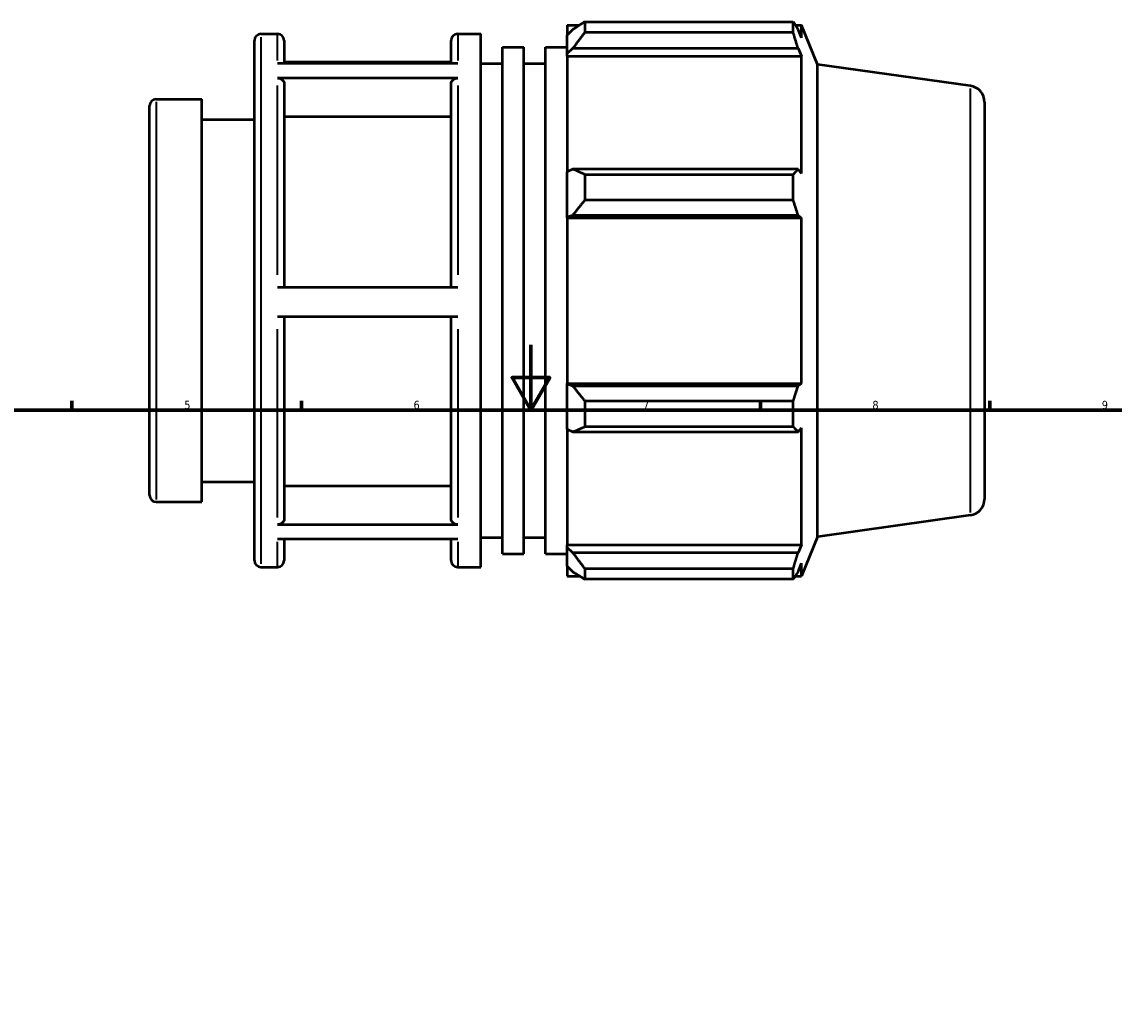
# Model space of a CAD drawing. Header units: millimetres. Extents: x -69 to 934, y -61 to 715.
# Tile 4 of 6: x 265 to 599, y 390 to 693. Entities that reach past the tile are written whole.
import ezdxf

# ---------------------------------------------------------------- set-up
doc = ezdxf.new("R2010")
doc.units = ezdxf.units.MM
for name, color, linetype, lineweight in [('Border (ISO)', 7, 'Continuous', 70), ('Visible (ISO)', 7, 'Continuous', 50), ('Visible Narrow (ISO)', 7, 'Continuous', 35)]:
    doc.layers.add(name, color=color, linetype=linetype, lineweight=lineweight)
doc.styles.add('Note Text (ISO)', font='tahoma.ttf')

# ---------------------------------------------------------------- blocks, each defined once
blk = doc.blocks.new('Borders Default Border')
at = {"layer": 'Border (ISO)'}
for p, q in [((280.33, 574), (280.33, 576.9)), ((350.42, 574), (350.42, 576.9)), ((490.58, 574), (490.58, 576.9)), ((560.67, 574), (560.67, 576.9))]:
    blk.add_line(p, q, dxfattribs=at)
at = {"layer": 'Border (ISO)', "flags": 128}
for points in [[(420.5, 594), (420.5, 574), (414.73, 584), (426.27, 584), (420.5, 574)], [(20, 20), (20, 574), (821, 574), (821, 20), (20, 20)]]:
    blk.add_lwpolyline(points, dxfattribs=at)
at = {"layer": 'Border (ISO)', "color": 232, "true_color": 0xca0064, "char_height": 2.5, "attachment_point": 7, "style": 'Note Text (ISO)'}
for s, insert in [('5', (314.64, 574.35)), ('6', (384.66, 574.35)), ('7', (454.77, 574.4)), ('8', (524.81, 574.34)), ('9', (594.88, 574.35))]:
    blk.add_mtext(s, dxfattribs=dict(at, insert=insert))

msp = doc.modelspace()

# ---------------------------------------------------------------- linework, layer by layer
at = {"layer": 'Visible (ISO)'}
for p, q in [((431.531, 691.69), (431.531, 688.657)), ((431.531, 691.69), (435.384, 691.69)), ((436.961, 692.679), (436.961, 689.406)), ((436.961, 692.679), (500.624, 692.679)), ((500.624, 689.406), (500.624, 692.679)), ((501.262, 691.69), (503.184, 691.69)), ((508.031, 679.692), (503.184, 691.69)), ((503.184, 687.794), (503.184, 691.69)), ((338.031, 688.975), (343.138, 688.975)), ((398.138, 688.975), (405.246, 688.975)), ((405.246, 526.075), (405.246, 688.975)), ((433.341, 690.384), (431.531, 688.657)), ((431.531, 682.983), (431.531, 688.657)), ((500.624, 689.406), (436.961, 689.406)), ((503.184, 687.794), (502.087, 690.384)), ((336.031, 528.075), (336.031, 686.975)), ((345.138, 686.975), (345.138, 680.022)), ((396.138, 680.022), (396.138, 686.975)), ((411.817, 530.147), (411.817, 684.902)), ((411.817, 684.902), (418.388, 684.902)), ((418.388, 530.147), (418.388, 684.902)), ((424.96, 530.147), (424.96, 684.902)), ((424.96, 684.902), (431.531, 684.902)), ((431.531, 682.983), (433.341, 684.588)), ((433.341, 684.588), (502.087, 684.588)), ((502.087, 684.588), (503.184, 682.18)), ((431.531, 682.18), (431.531, 682.983)), ((431.531, 682.18), (431.531, 646.806)), ((431.531, 682.18), (503.184, 682.18)), ((503.184, 646.388), (503.184, 682.18)), ((343.138, 680.022), (398.138, 680.022)), ((396.138, 680.408), (345.138, 680.408)), ((405.246, 679.925), (411.817, 679.925)), ((418.388, 679.925), (424.96, 679.925)), ((508.031, 535.357), (508.031, 679.692)), ((554.727, 673.13), (508.031, 679.692)), ((398.138, 675.456), (343.138, 675.456)), ((345.138, 673.721), (345.138, 611.623)), ((396.138, 611.623), (396.138, 673.721)), ((306.031, 669.025), (320.031, 669.025)), ((320.031, 546.025), (320.031, 669.025)), ((559.031, 668.178), (559.031, 546.871)), ((304.031, 548.025), (304.031, 667.025)), ((320.031, 662.875), (336.031, 662.875)), ((396.138, 663.674), (345.138, 663.674)), ((433.341, 647.641), (431.531, 646.806)), ((502.087, 647.641), (433.341, 647.641)), ((503.184, 646.388), (502.087, 647.641)), ((431.531, 633.106), (431.531, 646.806)), ((436.961, 646.069), (436.961, 638.168)), ((436.961, 646.069), (500.624, 646.069)), ((500.624, 638.168), (500.624, 646.069)), ((500.624, 638.168), (436.961, 638.168)), ((431.531, 633.106), (433.341, 633.65)), ((431.531, 632.834), (431.531, 633.106)), ((431.531, 632.834), (431.531, 582.216)), ((431.531, 632.834), (503.184, 632.834)), ((433.341, 633.65), (502.087, 633.65)), ((502.087, 633.65), (503.184, 632.834)), ((503.184, 582.216), (503.184, 632.834)), ((343.138, 611.623), (398.138, 611.623)), ((398.138, 602.573), (343.138, 602.573)), ((345.138, 602.573), (345.138, 540.86)), ((396.138, 540.86), (396.138, 602.573)), ((431.531, 581.944), (431.531, 582.216)), ((431.531, 582.216), (503.184, 582.216)), ((431.531, 568.244), (431.531, 581.944)), ((433.341, 581.399), (431.531, 581.944)), ((502.087, 581.399), (433.341, 581.399)), ((503.184, 582.216), (502.087, 581.399)), ((436.961, 576.881), (436.961, 568.98)), ((436.961, 576.881), (500.624, 576.881)), ((500.624, 568.98), (500.624, 576.881)), ((431.531, 568.244), (433.341, 567.408)), ((431.531, 568.244), (431.531, 532.869)), ((433.341, 567.408), (502.087, 567.408)), ((500.624, 568.98), (436.961, 568.98)), ((502.087, 567.408), (503.184, 568.662)), ((503.184, 532.869), (503.184, 568.662)), ((320.031, 552.175), (336.031, 552.175)), ((345.138, 550.9), (396.138, 550.9)), ((306.031, 546.025), (320.031, 546.025)), ((554.727, 541.92), (508.031, 535.357)), ((343.138, 539.126), (398.138, 539.126)), ((398.138, 534.642), (343.138, 534.642)), ((345.138, 534.642), (345.138, 528.075)), ((396.138, 528.075), (396.138, 534.642)), ((405.246, 535.125), (411.817, 535.125)), ((418.388, 535.125), (424.96, 535.125)), ((508.031, 535.357), (503.184, 523.36)), ((431.531, 532.067), (431.531, 532.869)), ((431.531, 532.869), (503.184, 532.869)), ((431.531, 526.392), (431.531, 532.067)), ((433.341, 530.461), (431.531, 532.067)), ((503.184, 532.869), (502.087, 530.461)), ((411.817, 530.147), (418.388, 530.147)), ((424.96, 530.147), (431.531, 530.147)), ((502.087, 530.461), (433.341, 530.461)), ((502.087, 524.666), (503.184, 527.255)), ((503.184, 523.36), (503.184, 527.255)), ((338.031, 526.075), (343.138, 526.075)), ((398.138, 526.075), (405.246, 526.075)), ((431.531, 526.392), (433.341, 524.666)), ((431.531, 526.392), (431.531, 523.36)), ((436.961, 525.643), (436.961, 522.371)), ((436.961, 525.643), (500.624, 525.643)), ((500.624, 522.371), (500.624, 525.643)), ((431.531, 523.36), (435.384, 523.36)), ((500.624, 522.371), (436.961, 522.371)), ((501.262, 523.36), (503.184, 523.36))]:
    msp.add_line(p, q, dxfattribs=at)
for centre, radius, start, end in [((338.031, 686.975), 2, 90, 180), ((343.138, 686.975), 2, 0, 90), ((398.138, 686.975), 2, 90, 180), ((554.031, 668.178), 5, 0, 82), ((306.031, 667.025), 2, 90, 180), ((306.031, 548.025), 2, 180, 270), ((554.031, 546.871), 5, 278, 0), ((338.031, 528.075), 2, 180, 270), ((343.138, 528.075), 2, 270, 0), ((398.138, 528.075), 2, 180, 270)]:
    msp.add_arc(centre, radius, start, end, dxfattribs=at)
for points, weights in [([(436.961, 692.679), (435.079, 691.508), (433.341, 690.384)], [1.01411736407, 1.01011461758, 1.00530634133]), ([(500.624, 692.679), (501.385, 691.508), (502.087, 690.384)], [1, 1.00257622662, 1.00433855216]), ([(433.341, 684.588), (435.079, 686.948), (436.961, 689.406)], [1.00530634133, 1.01011461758, 1.01411736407]), ([(502.087, 684.588), (501.385, 686.948), (500.624, 689.406)], [1.00433855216, 1.00257622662, 1]), ([(436.961, 646.069), (435.079, 646.871), (433.341, 647.641)], [1.01411736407, 1.01011461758, 1.00530634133]), ([(500.624, 646.069), (501.385, 646.871), (502.087, 647.641)], [1, 1.00257622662, 1.00433855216]), ([(433.341, 633.65), (435.079, 635.863), (436.961, 638.168)], [1.00530634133, 1.01011461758, 1.01411736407]), ([(502.087, 633.65), (501.385, 635.863), (500.624, 638.168)], [1.00433855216, 1.00257622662, 1]), ([(436.961, 576.881), (435.079, 579.186), (433.341, 581.399)], [1.01411736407, 1.01011461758, 1.00530634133]), ([(500.624, 576.881), (501.385, 579.186), (502.087, 581.399)], [1, 1.00257622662, 1.00433855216]), ([(433.341, 567.408), (435.079, 568.178), (436.961, 568.98)], [1.00530634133, 1.01011461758, 1.01411736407]), ([(502.087, 567.408), (501.385, 568.178), (500.624, 568.98)], [1.00433855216, 1.00257622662, 1]), ([(436.961, 525.643), (435.079, 528.101), (433.341, 530.461)], [1.01411736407, 1.01011461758, 1.00530634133]), ([(500.624, 525.643), (501.385, 528.101), (502.087, 530.461)], [1, 1.00257622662, 1.00433855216]), ([(433.341, 524.666), (435.079, 523.542), (436.961, 522.371)], [1.00530634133, 1.01011461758, 1.01411736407]), ([(502.087, 524.666), (501.385, 523.542), (500.624, 522.371)], [1.00433855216, 1.00257622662, 1])]:
    msp.add_rational_spline(points, weights, degree=2, dxfattribs=at)
for points, knots in [([(343.138, 675.456), (343.385, 675.456), (343.675, 675.406), (344.131, 675.243), (344.378, 675.1), (344.727, 674.797), (344.891, 674.583), (345.081, 674.188), (345.138, 673.935), (345.138, 673.721)], [0, 0, 0, 0, 0.07400368, 0.07400368, 0.14807742, 0.14807742, 0.22223823, 0.22223823, 0.29647495, 0.29647495, 0.29647495, 0.29647495]), ([(396.138, 673.721), (396.138, 673.935), (396.196, 674.188), (396.385, 674.583), (396.55, 674.797), (396.899, 675.1), (397.145, 675.243), (397.601, 675.406), (397.892, 675.456), (398.138, 675.456)], [0.8894496, 0.8894496, 0.8894496, 0.8894496, 0.96368631, 0.96368631, 1.03784712, 1.03784712, 1.11192086, 1.11192086, 1.18592455, 1.18592455, 1.18592455, 1.18592455]), ([(345.138, 540.86), (345.138, 540.646), (345.081, 540.394), (344.891, 539.998), (344.727, 539.785), (344.378, 539.482), (344.131, 539.339), (343.675, 539.176), (343.385, 539.126), (343.138, 539.126)], [0.88917459, 0.88917459, 0.88917459, 0.88917459, 0.96335183, 0.96335183, 1.03747712, 1.03747712, 1.11154279, 1.11154279, 1.18556048, 1.18556048, 1.18556048, 1.18556048]), ([(398.138, 539.126), (397.892, 539.126), (397.601, 539.176), (397.145, 539.339), (396.899, 539.482), (396.55, 539.785), (396.385, 539.998), (396.196, 540.394), (396.138, 540.646), (396.138, 540.86)], [0, 0, 0, 0, 0.07401769, 0.07401769, 0.14808336, 0.14808336, 0.22220864, 0.22220864, 0.29638589, 0.29638589, 0.29638589, 0.29638589])]:
    msp.add_open_spline(points, degree=3, knots=knots, dxfattribs=at)
at = {"layer": 'Visible Narrow (ISO)'}
for p, q in [((338.031, 687.972), (338.031, 527.077)), ((343.138, 680.881), (343.138, 688.952)), ((398.138, 688.952), (398.138, 680.881)), ((343.138, 615.425), (343.138, 673.28)), ((398.138, 673.28), (398.138, 615.425)), ((554.727, 542.727), (554.727, 672.322)), ((306.031, 668.267), (306.031, 546.782)), ((343.138, 541.269), (343.138, 598.775)), ((398.138, 598.775), (398.138, 541.269)), ((343.138, 526.096), (343.138, 533.82)), ((398.138, 533.82), (398.138, 526.096))]:
    msp.add_line(p, q, dxfattribs=at)

# ---------------------------------------------------------------- block references
msp.add_blockref('Borders Default Border', (0, 0))

doc.saveas('drawing.dxf')
